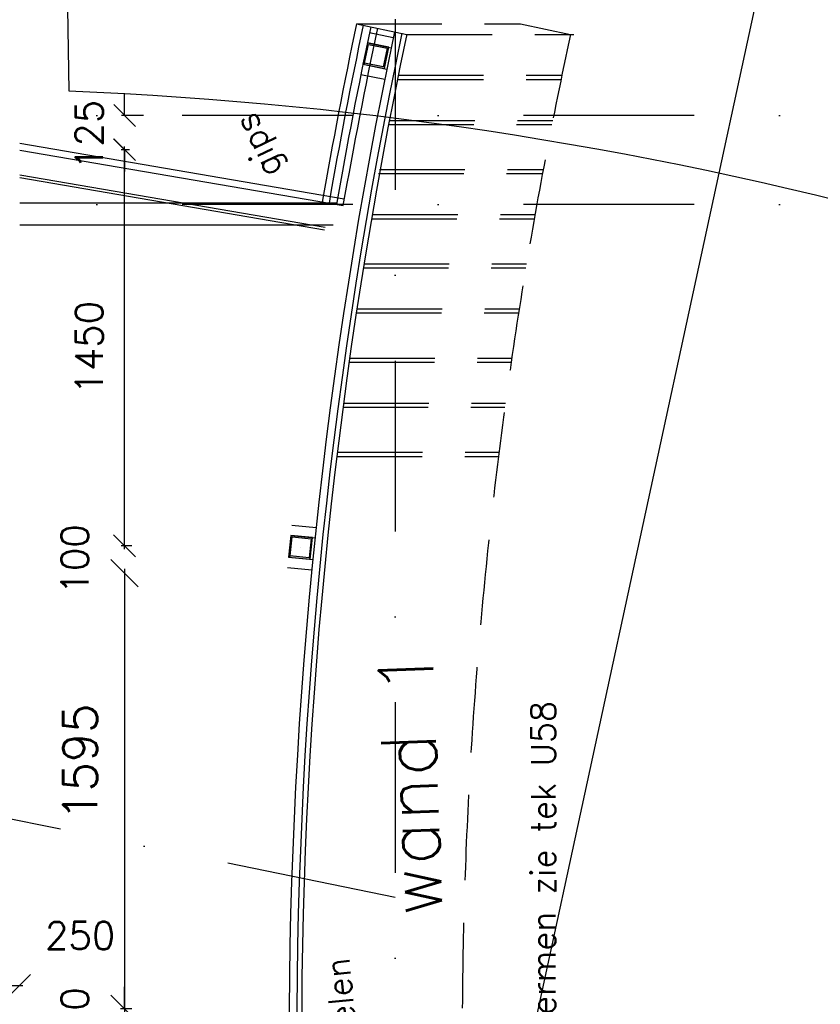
# Model space of a CAD drawing. Extents: x -171140 to 151546, y -8083 to 162438.
# Tile 86 of 96: x 41107 to 44040, y 85518 to 89123. Entities that reach past the tile are written whole.
import ezdxf

# ---------------------------------------------------------------- set-up
doc = ezdxf.new("R2010")
doc.units = 0
doc.header["$LTSCALE"] = 50
doc.header["$MEASUREMENT"] = 0
doc.header["$PDMODE"] = 3
doc.header["$PDSIZE"] = 0.001
for name, pattern in [('HIDDEN', [9.375, 6.25, -3.125]), ('HIDDEN2', [0.1875, 0.125, -0.0625]), ('STRAM_0WT$0$DASHDOT', [25, 12.5, -6.25, 0, -6.25])]:
    doc.linetypes.add(name, pattern=pattern)
doc.layers.get('0').update_dxf_attribs({"linetype": 'CONTINUOUS'})
doc.layers.get('DEFPOINTS').update_dxf_attribs({"linetype": 'CONTINUOUS'})
for name, color, linetype in [('0POLYBUITENOM', 7, 'CONTINUOUS'), ('A--01A1_ACEER', 1, 'CONTINUOUS'), ('A--A28--_F-2--', 7, 'CONTINUOUS'), ('A--L24AC1_TRAPPEN', 1, 'HIDDEN2'), ('A--L28--', 7, 'CONTINUOUS'), ('A--L28--_F-2--', 7, 'CONTINUOUS'), ('A--M$1A-_F123-', 1, 'CONTINUOUS'), ('A--T$1A-18_TEKST', 1, 'CONTINUOUS'), ('STRAM_0WT$0$A--L$7A-_STRAM', 1, 'STRAM_0WT$0$DASHDOT'), ('STRAM_0WT$0$A--M$1A-_F123-', 1, 'CONTINUOUS'), ('TEKST_KOZIJNMERK', 10, 'CONTINUOUS'), ('X--LR---_CP', 7, 'CONTINUOUS')]:
    doc.layers.add(name, color=color, linetype=linetype)
doc.styles.add('HIEMSTRA', font='romans.shx')
doc.styles.add('STRAM_0WT$0$HIEMSTRA', font='romans.shx')
doc.dimstyles.new('BEILEN', dxfattribs={"dimscale": 40, "dimtxt": 2.5, "dimasz": 2, "dimexe": 0.3, "dimexo": 0.3, "dimgap": 2, "dimtad": 1, "dimdec": 0, "dimzin": 0, "dimtxsty": 'HIEMSTRA', "dimblk1": 'OBLIQUE', "dimblk2": 'OBLIQUE', "dimsah": 1, "dimcen": -0.09, "dimdle": 0.3, "dimse1": 1, "dimclrd": 2, "dimclre": 2, "dimclrt": 3, "dimazin": 3, "dimtfac": 1, "dimtdec": 4, "dimtofl": 0, "dimtmove": 0, "dimatfit": 3, "dimtvp": 625, "dimtolj": 1, "dimtzin": 0})
doc.dimstyles.new('STRAM_0WT$0$STANDARD', dxfattribs={"dimscale": 70, "dimtxt": 2.5, "dimasz": 2, "dimexe": 0.3, "dimexo": 0.3, "dimgap": 2, "dimtad": 1, "dimdec": 0, "dimzin": 0, "dimtxsty": 'STRAM_0WT$0$HIEMSTRA', "dimblk1": 'STRAM_0WT$0$_OBLIQUE', "dimblk2": 'STRAM_0WT$0$_OBLIQUE', "dimsah": 1, "dimcen": -0.09, "dimdle": 0.3, "dimclrd": 1, "dimclre": 1, "dimclrt": 4, "dimazin": 3, "dimtfac": 1, "dimtdec": 4, "dimtix": 1, "dimtofl": 0, "dimtmove": 0, "dimatfit": 3, "dimtvp": 625, "dimtolj": 1, "dimtzin": 0})

# ---------------------------------------------------------------- blocks, each defined once
blk = doc.blocks.new('_OBLIQUE')
at = {"color": 0, "linetype": 'BYBLOCK'}
blk.add_line((-0.5, -0.5), (0.5, 0.5), dxfattribs=at)
blk = doc.blocks.new('*D82')
at = {"layer": 'A--M$1A-_F123-', "color": 2}
for p, q in [((41491.3, 85501.9), (41491.3, 85581.9)), ((41517.3, 85501.9), (41479.3, 85501.9)), ((41491.3, 85401.9), (41491.3, 85321.9))]:
    blk.add_line(p, q, dxfattribs=at)
at = {"layer": 'DEFPOINTS', "color": 0}
for p in [(41491.3, 85501.9), (41529.3, 85501.9), (41529.3, 85401.9)]:
    blk.add_point(p, dxfattribs=at)
at = {"layer": 'A--M$1A-_F123-', "color": 2, "xscale": 80, "yscale": 80, "zscale": 80}
for p, rotation in [((41491.3, 85501.9), 270), ((41491.3, 85401.9), 90)]:
    blk.add_blockref('_OBLIQUE', p, dxfattribs=dict(at, rotation=rotation))
at = {"layer": 'A--M$1A-_F123-', "color": 3, "insert": (41309.3, 85451.9), "char_height": 100, "attachment_point": 5, "rotation": 90, "style": 'HIEMSTRA'}
blk.add_mtext('\\A1;100', dxfattribs=at)
blk = doc.blocks.new('*D83')
at = {"layer": 'A--M$1A-_F123-', "color": 2}
for p, q in [((41491.3, 87111.9), (41491.3, 85486.9)), ((41506.7, 85501.9), (41476.3, 85501.9))]:
    blk.add_line(p, q, dxfattribs=at)
at = {"layer": 'DEFPOINTS', "color": 0}
for p in [(41521.7, 87096.9), (41491.3, 85501.9), (41521.7, 85501.9)]:
    blk.add_point(p, dxfattribs=at)
at = {"layer": 'A--M$1A-_F123-', "color": 2, "xscale": 100, "yscale": 100, "zscale": 100}
for p, rotation in [((41491.3, 87096.9), 90), ((41491.3, 85501.9), 270)]:
    blk.add_blockref('_OBLIQUE', p, dxfattribs=dict(at, rotation=rotation))
at = {"layer": 'A--M$1A-_F123-', "color": 3, "insert": (41328.4, 86404.8), "char_height": 125, "attachment_point": 5, "rotation": 90, "style": 'HIEMSTRA'}
blk.add_mtext('\\A1;1595', dxfattribs=at)
blk = doc.blocks.new('*D84')
at = {"layer": 'A--M$1A-_F123-', "color": 2}
for p, q in [((41491.3, 87196.9), (41491.3, 87276.9)), ((41517.3, 87196.9), (41479.3, 87196.9)), ((41491.3, 87096.9), (41491.3, 87016.9))]:
    blk.add_line(p, q, dxfattribs=at)
at = {"layer": 'DEFPOINTS', "color": 0}
for p in [(41491.3, 87196.9), (41529.3, 87196.9), (41529.3, 87096.9)]:
    blk.add_point(p, dxfattribs=at)
at = {"layer": 'A--M$1A-_F123-', "color": 2, "xscale": 80, "yscale": 80, "zscale": 80}
for p, rotation in [((41491.3, 87196.9), 270), ((41491.3, 87096.9), 90)]:
    blk.add_blockref('_OBLIQUE', p, dxfattribs=dict(at, rotation=rotation))
at = {"layer": 'A--M$1A-_F123-', "color": 3, "insert": (41309.3, 87146.9), "char_height": 100, "attachment_point": 5, "rotation": 90, "style": 'HIEMSTRA'}
blk.add_mtext('\\A1;100', dxfattribs=at)
blk = doc.blocks.new('*D85')
at = {"layer": 'A--M$1A-_F123-', "color": 2}
for p, q in [((41509.7, 88646.9), (41479.3, 88646.9)), ((41491.3, 87184.9), (41491.3, 88658.9))]:
    blk.add_line(p, q, dxfattribs=at)
at = {"layer": 'DEFPOINTS', "color": 0}
for p in [(41491.3, 88646.9), (41521.7, 88646.9), (41521.7, 87196.9)]:
    blk.add_point(p, dxfattribs=at)
at = {"layer": 'A--M$1A-_F123-', "color": 2, "xscale": 80, "yscale": 80, "zscale": 80}
for p, rotation in [((41491.3, 88646.9), 90), ((41491.3, 87196.9), 270)]:
    blk.add_blockref('_OBLIQUE', p, dxfattribs=dict(at, rotation=rotation))
at = {"layer": 'A--M$1A-_F123-', "color": 3, "insert": (41361.3, 87921.9), "char_height": 100, "attachment_point": 5, "rotation": 90, "style": 'HIEMSTRA'}
blk.add_mtext('\\A1;1450', dxfattribs=at)
blk = doc.blocks.new('STRAM_0WT$0$_OBLIQUE')
at = {"color": 0, "linetype": 'BYBLOCK'}
blk.add_line((-0.5, -0.5), (0.5, 0.5), dxfattribs=at)
blk = doc.blocks.new('*D1366')
at = {"layer": 'DEFPOINTS', "color": 0, "linetype": 'CONTINUOUS'}
for p in [(-30862.7, 61326), (-34634.8, 43899.6)]:
    blk.add_point(p, dxfattribs=at)
at = {"layer": 'STRAM_0WT$0$A--M$1A-_F123-', "color": 1, "linetype": 'CONTINUOUS'}
blk.add_line((-34639.2, 43879), (-30858.3, 61346.5), dxfattribs=at)
at = {"layer": 'STRAM_0WT$0$A--M$1A-_F123-', "color": 1, "linetype": 'CONTINUOUS', "xscale": 140, "yscale": 140, "zscale": 140, "rotation": 77.78640933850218}
blk.add_blockref('STRAM_0WT$0$_OBLIQUE', (-30862.7, 61326), dxfattribs=at)
at = {"layer": 'STRAM_0WT$0$A--M$1A-_F123-', "color": 4, "linetype": 'CONTINUOUS', "insert": (-33134.9, 52476.7), "char_height": 175, "attachment_point": 5, "rotation": 77.7864, "style": 'STRAM_0WT$0$HIEMSTRA'}
blk.add_mtext('\\A1;R17830', dxfattribs=at)
blk = doc.blocks.new('*D225')
at = {"color": 2, "linetype": 'BYBLOCK'}
for p, q in [((41123.9, 93594.9), (41324.3, 93550.6)), ((40214.1, 88593.5), (41315.2, 93564.9))]:
    blk.add_line(p, q, dxfattribs=at)
at = {"layer": 'DEFPOINTS', "color": 0, "linetype": 'BYBLOCK'}
for p in [(41112.2, 93597.5), (41312.6, 93553.2), (40016.3, 88649.6)]:
    blk.add_point(p, dxfattribs=at)
at = {"color": 2, "linetype": 'BYBLOCK', "xscale": 80, "yscale": 80, "zscale": 80}
for p, rotation in [((41312.6, 93553.2), 77.51168052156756), ((40216.7, 88605.2), 257.5116805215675)]:
    blk.add_blockref('_OBLIQUE', p, dxfattribs=dict(at, rotation=rotation))
at = {"color": 3, "linetype": 'BYBLOCK', "insert": (40637.7, 91107.3), "char_height": 100, "attachment_point": 5, "rotation": 77.5117, "style": 'HIEMSTRA'}
blk.add_mtext('\\A1;5068', dxfattribs=at)
blk = doc.blocks.new('*D279')
at = {"layer": 'A--M$1A-_F123-', "color": 2, "linetype": 'CONTINUOUS'}
for p, q in [((41491.5, 88771.9), (41491.5, 88851.9)), ((41560.6, 88771.9), (41479.5, 88771.9)), ((41491.5, 88646.9), (41491.5, 88566.9))]:
    blk.add_line(p, q, dxfattribs=at)
at = {"layer": 'DEFPOINTS', "color": 0, "linetype": 'CONTINUOUS'}
for p in [(41491.5, 88771.9), (41572.6, 88771.9), (41572.8, 88646.9)]:
    blk.add_point(p, dxfattribs=at)
at = {"layer": 'A--M$1A-_F123-', "color": 2, "linetype": 'CONTINUOUS', "xscale": 80, "yscale": 80, "zscale": 80}
for p, rotation in [((41491.5, 88771.9), 270), ((41491.5, 88646.9), 90)]:
    blk.add_blockref('_OBLIQUE', p, dxfattribs=dict(at, rotation=rotation))
at = {"layer": 'A--M$1A-_F123-', "color": 3, "linetype": 'CONTINUOUS', "insert": (41361.5, 88701.3), "char_height": 100, "attachment_point": 5, "rotation": 90, "style": 'HIEMSTRA'}
blk.add_mtext('\\A1;125', dxfattribs=at)
blk = doc.blocks.new('*D286')
at = {"layer": 'A--M$1A-_F123-', "color": 2, "linetype": 'CONTINUOUS'}
blk.add_line((40845.1, 85587.5), (41119.1, 85587.5), dxfattribs=at)
at = {"layer": 'DEFPOINTS', "color": 0, "linetype": 'CONTINUOUS'}
for p in [(40857.1, 85587.5), (41107.1, 85587.5), (41107.1, 85587.5)]:
    blk.add_point(p, dxfattribs=at)
at = {"layer": 'A--M$1A-_F123-', "color": 2, "linetype": 'CONTINUOUS', "xscale": 80, "yscale": 80, "zscale": 80, "rotation": 180}
blk.add_blockref('_OBLIQUE', (40857.1, 85587.5), dxfattribs=at)
at = {"layer": 'A--M$1A-_F123-', "color": 2, "linetype": 'CONTINUOUS', "xscale": 80, "yscale": 80, "zscale": 80}
blk.add_blockref('_OBLIQUE', (41107.1, 85587.5), dxfattribs=at)
at = {"layer": 'A--M$1A-_F123-', "color": 3, "linetype": 'CONTINUOUS', "insert": (41328.7, 85769.5), "char_height": 100, "attachment_point": 5, "style": 'HIEMSTRA'}
blk.add_mtext('\\A1;250', dxfattribs=at)
blk = doc.blocks.new('Q020609-')
at = {"layer": 'A--A28--_F-2--', "color": 3, "linetype": 'CONTINUOUS'}
for points in [[(-35, 35.1), (-40, -39.9), (-40, 40.1)], [(-35, 35.1), (-40, 40.1), (40, 40.1)], [(40, 40.1), (35, 35.1), (-35, 35.1)], [(40, 40.1), (40, -39.9), (35, 35.1)], [(-35, 35.1), (-35, -34.9), (-40, -39.9)], [(40, -39.9), (35, -34.9), (35, 35.1)], [(40, -39.9), (-40, -39.9), (-35, -34.9)], [(40, -39.9), (-35, -34.9), (35, -34.9)]]:
    blk.add_solid(points, dxfattribs=at)
at = {"layer": 'A--L28--_F-2--', "color": 3, "linetype": 'CONTINUOUS'}
blk.add_lwpolyline([(-40, -39.9), (-35, -34.9), (-35, 35.1), (35, 35.1), (35, -34.9), (-35, -34.9), (-40, -39.9), (40, -39.9), (40, 40.1), (-40, 40.1)], close=True, dxfattribs=at)
at = {"layer": 'X--LR---_CP', "color": 4, "linetype": 'CONTINUOUS'}
for p in [(-40, 0.1), (0, 0), (40, 0.1)]:
    blk.add_point(p, dxfattribs=at)
blk = doc.blocks.new('STRAM_0WT')
at = {"layer": 'STRAM_0WT$0$A--L$7A-_STRAM'}
for p, q in [((-33134.929, 63128.251), (-33134.939, 23800)), ((-33134.932, 53662.677), (-52552.117, 57617.987)), ((-20789.004, 56524.999), (-39925.329, 56525.003)), ((-20789.004, 56199.999), (-39925.329, 56200.005))]:
    blk.add_line(p, q, dxfattribs=at)
blk.add_arc((-34634.779, 43899.561), 17830, 41.3470109, 90.0000931, dxfattribs=at)
at = {"layer": 'STRAM_0WT$0$A--M$1A-_F123-', "linetype": 'CONTINUOUS'}
dim = blk.add_radius_dim(center=(-34634.78, 43899.561), mpoint=(-30862.725, 61325.992), dimstyle='STRAM_0WT$0$STANDARD', dxfattribs=at)
dim.commit()
dim.dimension.update_dxf_attribs({"geometry": '*D1366', "text_midpoint": (-33134.932, 52476.749), "dimtype": 132})

msp = doc.modelspace()

# ---------------------------------------------------------------- linework, layer by layer
at = {"layer": '0POLYBUITENOM', "elevation": 1}
msp.add_lwpolyline([(23953.4, 56896.1), (31400, 94192.9), (36721.7, 94286.2), (36721.7, 94344.1), (36821.7, 94344.1), (40332.8, 94244.1), (40665.4, 95281.1), (41182.9, 95281.1), (41287.2, 88862.1, -0.116641), (47540.8, 87115.2), (48139.4, 83930.7), (48367.6, 80374.9), (48367.6, 68168.9), (48548.7, 67799.5, -0.105216), (45698.6, 66719.9), (45689, 56846.9)], format="xyb", dxfattribs=at)
at = {"layer": 'A--01A1_ACEER', "color": 3, "linetype": 'CONTINUOUS'}
for p, q in [((42341.1, 89108.3), (42525.1, 89069.3)), ((42388.3, 89075.6), (42475.5, 89057.5)), ((42380.6, 89038.4), (42467.7, 89020.3)), ((42364.5, 88960.1), (42451.7, 88942.3)), ((42356.9, 88922.8), (42444.1, 88905.1)), ((41107.1, 88670.5), (42295.8, 88467)), ((41107.1, 88645.2), (42291.4, 88442.3)), ((41107.1, 88554.9), (42225.5, 88363.3)), ((41107.1, 88544.7), (42223.8, 88353.5)), ((42104, 87272.8), (42192.7, 87263.8)), ((42100.2, 87234.9), (42188.7, 87226)), ((42092.1, 87155.4), (42180.6, 87146.4)), ((42088.3, 87117.6), (42176.9, 87108.6))]:
    msp.add_line(p, q, dxfattribs=at)
at = {"layer": 'A--01A1_ACEER', "color": 2, "linetype": 'HIDDEN'}
for p, q in [((42341.1, 89108.3), (42941.1, 89107.9)), ((42941.1, 89107.9), (43125.1, 89069)), ((42525.1, 89069.3), (43136.8, 89069)), ((42494, 88919.3), (43093.1, 88919.3)), ((42494, 88904.3), (43089.9, 88904.3)), ((42461.3, 88754.3), (43059.4, 88754.3)), ((42458.2, 88739.3), (43056.5, 88739.3)), ((42424.6, 88574.3), (43024.6, 88574.3)), ((42421.4, 88559.3), (43021.8, 88559.3)), ((42396.3, 88394.3), (42991.8, 88394.3)), ((42399.4, 88409.3), (42994.5, 88409.3)), ((42365.8, 88214.3), (42960.9, 88214.3)), ((42368.2, 88229.3), (42963.4, 88229.3)), ((42342.3, 88064.3), (42936.7, 88064.3)), ((42340, 88049.3), (42934.4, 88049.3)), ((42315.8, 87884.3), (42909.4, 87884.3)), ((42313.7, 87869.3), (42907.3, 87869.3)), ((42291.2, 87704.3), (42884.1, 87704.3)), ((42293.2, 87719.3), (42886.1, 87719.3)), ((42268.5, 87524.3), (42860.7, 87524.3)), ((42270.3, 87539.3), (42862.6, 87539.3))]:
    msp.add_line(p, q, dxfattribs=at)
at = {"layer": 'A--01A1_ACEER', "linetype": 'CONTINUOUS'}
for p, q in [((42268.6, 88451.1), (41107.1, 88451.1)), ((42254.9, 88371.1), (41107.1, 88371.1))]:
    msp.add_line(p, q, dxfattribs=at)
at = {"layer": 'A--01A1_ACEER', "color": 3, "linetype": 'CONTINUOUS'}
for centre, radius, start, end in [((59922, 85387), 17828.4, 168.04888, 191.95112), ((59922, 85387), 17970.4, 168.04888, 170.16894), ((59922, 85387), 17945.4, 168.04888, 170.16878), ((59922, 85387), 17917.4, 168.04888, 170.16861), ((64015, 84564.1), 22067.2, 168.15931, 169.87792), ((59922, 85387), 17800.4, 168.04888, 191.95112), ((59922, 85387), 17782.4, 168.04888, 191.95112)]:
    msp.add_arc(centre, radius, start, end, dxfattribs=at)
at = {"layer": 'A--01A1_ACEER', "color": 2, "linetype": 'HIDDEN'}
msp.add_arc((59995.3, 85386.7), 17267.4, 167.68693, 192.31307, dxfattribs=at)

# ---------------------------------------------------------------- block references
at = {"layer": 'A--L24AC1_TRAPPEN'}
msp.add_blockref('STRAM_0WT', (75617, 32246.9), dxfattribs=at)
at = {"layer": 'A--L28--', "linetype": 'CONTINUOUS'}
for p, rotation in [((42411.7, 88991.1), 348.3693725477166), ((42135.9, 87191.1), 354.2080883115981)]:
    msp.add_blockref('Q020609-', p, dxfattribs=dict(at, rotation=rotation))

# ---------------------------------------------------------------- texts
at = {"layer": 'A--T$1A-18_TEKST', "style": 'HIEMSTRA'}
for s, rotation, p in [('gips', 115.3091, (42071, 88570.2)), ('houtendelen', 95.3091, (42380.9, 84970.1))]:
    msp.add_text(s, height=90, rotation=rotation, dxfattribs=at).set_placement(p)
at = {"layer": 'A--T$1A-18_TEKST', "color": 3, "style": 'HIEMSTRA'}
msp.add_text('wand 1', height=200, rotation=92.1203, dxfattribs=at).set_placement((42655.4, 85839.6))
at = {"layer": 'TEKST_KOZIJNMERK', "style": 'HIEMSTRA'}
msp.add_text('voor vorm + maatvoering wandschermen zie tek U58', height=90, rotation=90, dxfattribs=at).set_placement((43070.2, 83319.3))

# ---------------------------------------------------------------- dimensions: what is measured, and where the dimension line sits
at = {"layer": 'A--M$1A-_F123-', "linetype": 'CONTINUOUS'}
dim = msp.add_aligned_dim(p1=(40016.3, 88649.6), p2=(41112.2, 93597.5), distance=-205.3, dimstyle='BEILEN', dxfattribs=at)
dim.commit()
dim.dimension.update_dxf_attribs({"geometry": '*D225', "text_midpoint": (40637.7, 91107.3)})
dim = msp.add_linear_dim(base=(41491.5, 88771.9), p1=(41572.8, 88646.9), p2=(41572.6, 88771.9), angle=90, dimstyle='BEILEN', override={"dimse1": 1}, dxfattribs=at)
dim.commit()
dim.dimension.update_dxf_attribs({"geometry": '*D279', "text_midpoint": (41361.5, 88701.3), "dimtype": 160})
at = {"layer": 'A--M$1A-_F123-'}
for base, p1, p2, picture, middle in [((41491.3, 88646.9), (41521.7, 87196.9), (41521.7, 88646.9), '*D85', (41361.3, 87921.9)), ((41491.3, 87196.9), (41529.3, 87096.9), (41529.3, 87196.9), '*D84', (41309.3, 87146.9)), ((41491.3, 85501.9), (41529.3, 85401.9), (41529.3, 85501.9), '*D82', (41309.3, 85451.9))]:
    dim = msp.add_linear_dim(base=base, p1=p1, p2=p2, angle=90, dimstyle='BEILEN', dxfattribs=at)
    dim.commit()
    dim.dimension.update_dxf_attribs({"geometry": picture, "text_midpoint": middle})
dim = msp.add_linear_dim(base=(41491.3, 85501.9), p1=(41521.7, 87096.9), p2=(41521.7, 85501.9), angle=90, dimstyle='BEILEN', override={"dimscale": 50, "dimtxsty": 'HIEMSTRA'}, dxfattribs=at)
dim.commit()
dim.dimension.update_dxf_attribs({"geometry": '*D83', "text_midpoint": (41328.4, 86404.8), "dimtype": 160})
at = {"layer": 'A--M$1A-_F123-', "linetype": 'CONTINUOUS'}
dim = msp.add_linear_dim(base=(41107.1, 85587.5), p1=(40857.1, 85587.5), p2=(41107.1, 85587.5), dimstyle='BEILEN', override={"dimse1": 1}, dxfattribs=at)
dim.commit()
dim.dimension.update_dxf_attribs({"geometry": '*D286', "text_midpoint": (41328.7, 85769.5), "dimtype": 160})

doc.saveas('drawing.dxf')
